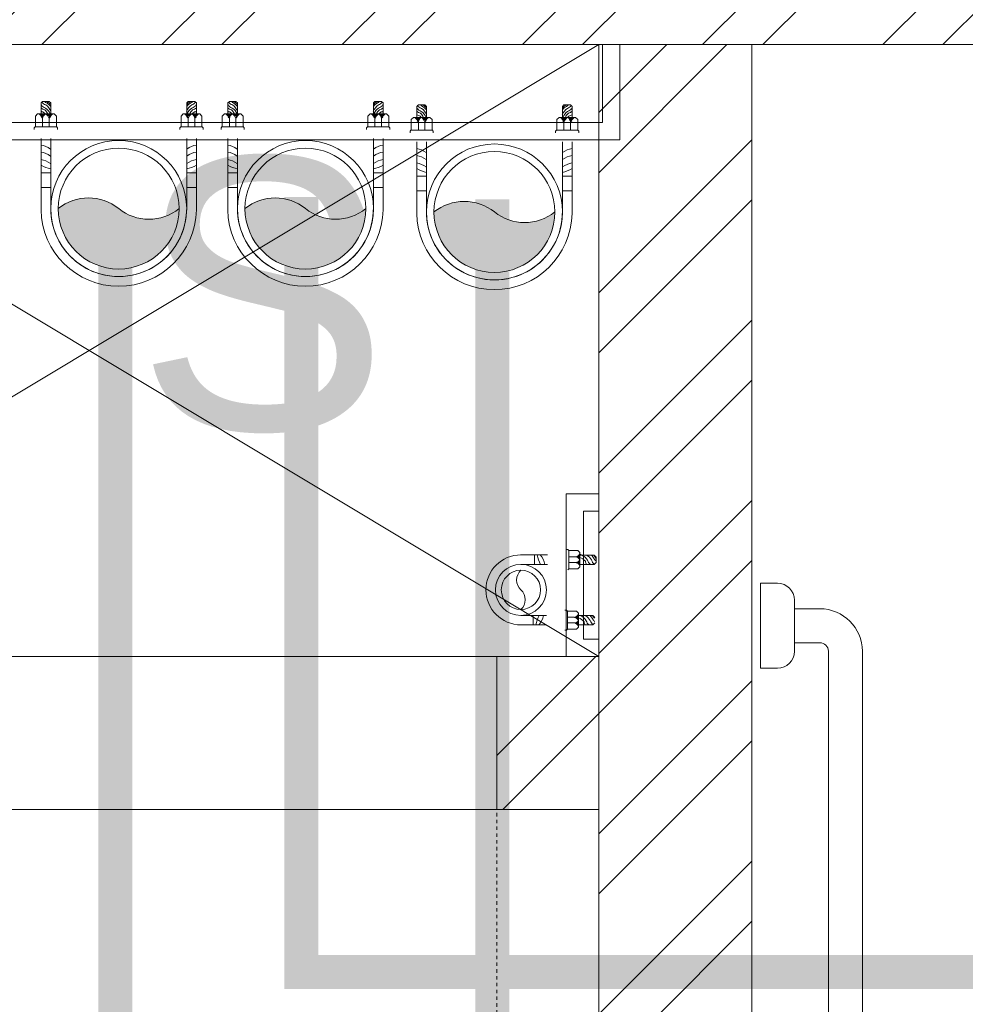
# Model space of a CAD drawing. Header units: inches. Extents: x 105152 to 158499, y 12149 to 30915.
# Tile 60 of 256: x 124176 to 124204, y 21565 to 21594. Entities that reach past the tile are written whole.
import ezdxf

# ---------------------------------------------------------------- set-up
doc = ezdxf.new("R2010")
doc.units = ezdxf.units.IN
doc.header["$MEASUREMENT"] = 0
doc.linetypes.add('HIDDEN', pattern=[0.375, 0.25, -0.125])
for name, color, linetype, lineweight in [('0-PIPE SUPPORT', 7, 'Continuous', 0), ('AR - PLAN', 251, 'Continuous', 5), ('CWS', 5, 'Continuous', 30), ('DRAINAGE ', 7, 'Continuous', 9), ('PD_BRICK WALL_115', 134, 'Continuous', 30), ('PD_ELEVATION_03', 80, 'Continuous', 25), ('PD_FIXTURE', 21, 'Continuous', 25), ('PD_HATCH', 45, 'Continuous', 9), ('PP- 75DIA Soil Waste Sewer pipe', 90, 'Continuous', 9), ('PP-Domestic  Cold Water Supply', 5, 'Continuous', 25), ('PP-Soil Pipe', 1, 'Continuous', 25), ('PP-Waste Pipe', 3, 'Continuous', 25), ('SH - ANGLE SUPPORT', 7, 'Continuous', 30), ('SWP', 1, 'Continuous', 15)]:
    doc.layers.add(name, color=color, linetype=linetype, lineweight=lineweight)
doc.layers.add('PD_025_TEXT', color=61, linetype='Continuous')
doc.layers.add('WWP', color=92, linetype='Continuous')
doc.styles.add('style1', font='arial.ttf', dxfattribs={"height": 500})

# ---------------------------------------------------------------- blocks, each defined once
blk = doc.blocks.new('A$C07EA312C')
at = {"color": 251, "lineweight": 5}
for points in [[(-7.4435665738e-06, 550.0000129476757), (-7.4435665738e-06, 500.0000129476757), (9.999992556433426, 500.0000129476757, 0.4142135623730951), (19.99999255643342, 510.0000129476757), (19.99999255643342, 540.0000129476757, 0.4142135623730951), (9.999992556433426, 550.0000129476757)], [(-7.4435665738e-06, 50.00001294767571), (-7.4435665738e-06, 1.29476757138e-05), (9.999992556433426, 1.29476757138e-05, 0.4142135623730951), (19.99999255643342, 10.00001294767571), (19.99999255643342, 40.00001294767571, 0.4142135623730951), (9.999992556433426, 50.00001294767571)]]:
    blk.add_lwpolyline(points, format="xyb", close=True, dxfattribs=at)
for points in [[(19.99999255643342, 15.00001294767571), (34.99999255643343, 15.00001294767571, 0.4142135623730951), (59.99999255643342, 40.00001294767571), (59.99999255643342, 510.0000129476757, 0.4142135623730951), (34.99999255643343, 535.0000129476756), (19.99999255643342, 535.0000129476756)], [(19.99999255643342, 35.00001294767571), (34.99999255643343, 35.00001294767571, 0.4142135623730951), (39.99999255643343, 40.00001294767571), (39.99999255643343, 510.0000129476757, 0.4142135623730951), (34.99999255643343, 515.0000129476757), (19.99999255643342, 515.0000129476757)]]:
    blk.add_lwpolyline(points, format="xyb", dxfattribs=at)
blk = doc.blocks.new('FIRST FLOOR PLAN 0')
at = {"layer": 'PD_HATCH', "lineweight": 5}
h = blk.add_hatch(dxfattribs=at)
h.set_pattern_fill('ANSI32', color=251, scale=10)
h.set_pattern_definition([(45, (-1110.150169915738, -834.2493176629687), (-2.651650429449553, 2.651650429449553), []), (45, (-1108.382402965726, -834.2493176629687), (-2.651650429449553, 2.651650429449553), [])])
h.paths.add_polyline_path([(-1106.999709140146, -791.4998080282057), (-1115.999709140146, -791.4998080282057), (-1115.999709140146, -872.9998080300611), (-1106.999709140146, -872.9998080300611)])
h.paths.add_polyline_path([(-745.4997091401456, -938.9998080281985), (-914.9997091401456, -938.9998080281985), (-914.9997091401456, -947.9998080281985), (-745.4997091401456, -947.9998080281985)])
h.paths.add_polyline_path([(-560.9997091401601, -938.9998080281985), (-730.4997091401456, -938.9998080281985), (-730.4997091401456, -947.999808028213), (-560.9997091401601, -947.999808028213)])
h.paths.add_polyline_path([(-1106.999709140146, -74.99980802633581), (-1115.999709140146, -74.99980802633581), (-1115.999709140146, -156.4998080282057), (-1106.999709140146, -156.4998080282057)])
h.paths.add_polyline_path([(-1106.999709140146, -171.4998080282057), (-1115.999709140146, -171.4998080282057), (-1115.999709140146, -311.4998080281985), (-1106.999709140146, -311.4998080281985)])
h.paths.add_polyline_path([(-1106.999709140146, -326.4998080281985), (-1115.999709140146, -326.4998080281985), (-1115.999709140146, -466.4998080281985), (-1106.999709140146, -466.4998080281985)])
h.paths.add_polyline_path([(-1106.999709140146, -481.4998080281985), (-1115.999709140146, -481.4998080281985), (-1115.999709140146, -621.4998080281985), (-1106.999709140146, -621.4998080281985)])
h.paths.add_polyline_path([(-1106.999709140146, -636.4998080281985), (-1115.999709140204, -636.4998080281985), (-1115.999709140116, -776.4998080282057), (-1106.999709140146, -776.4998080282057)])
h.paths.add_polyline_path([(-14.99970914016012, 0.0001919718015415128), (-181.4997091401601, 0.0001919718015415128), (-181.4997091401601, -8.99980802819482), (-14.99970914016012, -8.999808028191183)])
h.paths.add_polyline_path([(-196.4997091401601, 0.0001919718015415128), (-361.4997091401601, 0.0001919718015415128), (-361.4997091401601, -8.999808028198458), (-196.4997091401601, -8.99980802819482)])
h.paths.add_polyline_path([(-376.4997091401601, 0.0001919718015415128), (-545.9997091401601, 0.0001919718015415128), (-545.9997091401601, -8.999808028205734), (-376.4997091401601, -8.999808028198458)])
h.paths.add_polyline_path([(-560.9997091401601, 0.0001919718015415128), (-730.4997091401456, 0.0001919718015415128), (-730.4997091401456, -8.999808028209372), (-560.9997091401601, -8.999808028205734)])
h.paths.add_polyline_path([(-929.9997091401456, 0.0001919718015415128), (-1040.999709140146, 0.0001919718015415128), (-1040.999709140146, -8.999808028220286), (-929.9997091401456, -8.999808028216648)])
h.paths.add_polyline_path([(-1055.999709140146, 0.0001919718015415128), (-1115.999709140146, 0.0001919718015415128), (-1115.999709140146, -59.99980802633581), (-1106.999709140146, -59.99980802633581), (-1106.999709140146, -8.999808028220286), (-1055.999709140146, -8.999808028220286)])
h.paths.add_polyline_path([(-1106.999709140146, -887.9998080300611), (-1115.999709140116, -887.9998080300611), (-1115.999709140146, -947.9998080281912), (-1055.999709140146, -947.9998080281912), (-1055.999709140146, -938.9998080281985), (-1106.999709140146, -938.9998080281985)])
h.paths.add_polyline_path([(-929.9997091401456, -938.9998080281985), (-1040.999709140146, -938.9998080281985), (-1040.999709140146, -947.9998080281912), (-929.9997091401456, -947.9998080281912)])
h.paths.add_polyline_path([(-521.2497091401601, -938.9998080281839), (-545.9997091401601, -938.9998080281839), (-545.9997091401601, -947.9998080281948), (-521.2497091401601, -947.9998080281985)])
h.paths.add_polyline_path([(-376.4997091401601, -938.9998080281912), (-401.2497091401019, -938.9998080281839), (-401.2497091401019, -947.9998080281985), (-376.4997091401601, -947.9998080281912)])
h.paths.add_polyline_path([(-338.9997091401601, -938.9998080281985), (-361.4997091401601, -938.9998080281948), (-361.4997091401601, -947.9998080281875), (-338.9997091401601, -947.9998080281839)])
h.paths.add_polyline_path([(-196.4997091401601, -938.9998080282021), (-218.9997091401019, -938.9998080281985), (-218.9997091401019, -947.9998080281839), (-196.4997091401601, -947.9998080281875)])
h.paths.add_polyline_path([(-158.9997091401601, -938.9998080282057), (-181.4997091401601, -938.9998080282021), (-181.4997091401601, -947.9998080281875), (-158.9997091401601, -947.9998080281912)])
h.paths.add_polyline_path([(-14.99970914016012, -938.9998080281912), (-38.99970914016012, -938.9998080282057), (-38.99970914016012, -947.9998080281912), (-14.99970914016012, -947.9998080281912)])
h.paths.add_polyline_path([(0.0002908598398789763, -929.9998080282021), (-8.999709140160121, -929.9998080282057)])
h.paths.add_polyline_path([(0.0002908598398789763, -791.4998080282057), (-8.999709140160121, -791.4998080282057), (-8.999709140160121, -929.9998080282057), (0.0002908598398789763, -929.9998080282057)])
h.paths.add_polyline_path([(0.0002908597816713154, -636.4998080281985), (-8.999709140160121, -636.4998080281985), (-8.999709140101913, -776.4998080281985), (0.0002908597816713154, -776.499808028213)])
h.paths.add_polyline_path([(0.0002908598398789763, -326.4998080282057), (-8.999709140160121, -326.4998080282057), (-8.999709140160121, -621.4998080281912), (0.0002908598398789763, -621.4998080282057)])
h.paths.add_polyline_path([(0.0002908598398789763, -17.99980802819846), (-8.999709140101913, -17.99980802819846), (-8.999709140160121, -156.4998080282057), (0.0002908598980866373, -156.4998080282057)])
h.paths.add_polyline_path([(-17.99970914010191, -159.4998080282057), (-122.9997091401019, -159.4998080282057), (-122.9997091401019, -168.4998080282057), (-17.99970914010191, -168.4998080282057)])
h.paths.add_polyline_path([(-122.9997091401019, -171.4998080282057), (-131.9997091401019, -171.4998080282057), (-131.9997091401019, -249.4998080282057), (-122.9997091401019, -249.4998080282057)])
h.paths.add_polyline_path([(-131.9997091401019, -159.4998080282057), (-203.9997091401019, -159.4998080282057), (-203.9997091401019, -168.4998080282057), (-131.9997091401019, -168.4998080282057)])
h.paths.add_polyline_path([(-203.9997091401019, -171.4998080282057), (-212.9997091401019, -171.4998080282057), (-212.9997091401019, -249.4998080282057), (-203.9997091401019, -249.4998080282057)])
h.paths.add_polyline_path([(-212.9997091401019, -159.4998080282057), (-293.9997091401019, -159.4998080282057), (-293.9997091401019, -261.4998080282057), (-266.9997091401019, -261.4998080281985), (-266.9997091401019, -252.4998080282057), (-284.9997091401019, -252.4998080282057), (-284.9997091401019, -168.4998080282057), (-212.9997091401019, -168.4998080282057)])
h.paths.add_polyline_path([(-212.9997091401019, -252.4998080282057), (-230.9997091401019, -252.4998080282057), (-230.9997091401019, -261.4998080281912), (-212.9997091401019, -261.4998080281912)], flags=17)
h.paths.add_polyline_path([(-185.9997091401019, -252.4998080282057), (-203.9997091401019, -252.4998080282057), (-203.9997091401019, -261.4998080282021), (-185.9997091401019, -261.4998080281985)])
h.paths.add_polyline_path([(-131.9997091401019, -252.4998080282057), (-149.9997091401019, -252.4998080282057), (-149.9997091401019, -261.4998080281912), (-131.9997091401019, -261.4998080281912)])
h.paths.add_polyline_path([(-122.9997091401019, -261.4998080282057), (-131.9997091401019, -261.4998080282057), (-131.9997091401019, -324.4998080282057), (-122.9997091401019, -324.4998080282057)])
h.paths.add_polyline_path([(0.0002908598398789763, -310.4998080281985), (-8.999709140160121, -310.4998080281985), (-8.999709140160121, -311.4998080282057), (0.0002908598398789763, -311.4998080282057)])
h.paths.add_polyline_path([(0.0002908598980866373, -171.4998080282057), (-8.999709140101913, -171.4998080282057), (-8.999709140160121, -190.4998080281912), (0.0002908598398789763, -190.4998080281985)])
h.paths.add_polyline_path([(-878.2497091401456, -8.999808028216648), (-878.2497091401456, 0.0001919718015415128), (-914.9997091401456, 0.0001919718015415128), (-914.9997091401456, -8.999808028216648)])
h.paths.add_polyline_path([(-782.2497091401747, 0.0001919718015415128), (-782.2497091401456, -8.99980802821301), (-745.4997091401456, -8.999808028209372), (-745.4997091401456, 0.0001919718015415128)])
h = blk.add_hatch(dxfattribs=at)
h.set_pattern_fill('ANSI32', color=251, scale=10)
h.set_pattern_definition([(45, (26013.46920260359, 17879.3870099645), (-2.651650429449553, 2.651650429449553), []), (45, (26015.2369695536, 17879.3870099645), (-2.651650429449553, 2.651650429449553), [])])
h.paths.add_polyline_path([(-524.9997091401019, -8.999808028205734), (-530.9997091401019, -8.999808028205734), (-530.9997091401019, -44.99980802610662), (-524.9997091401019, -44.99980802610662)])
h.paths.add_polyline_path([(-524.9997091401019, -44.99980802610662), (-530.9997091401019, -44.99980802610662), (-530.9997091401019, -80.99980802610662), (-524.9997091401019, -80.99980802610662)])
h.paths.add_polyline_path([(-530.9997091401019, -80.99980802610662), (-530.9997091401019, -116.9998080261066), (-524.9997091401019, -116.9998080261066), (-524.9997091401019, -80.99980802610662)])
h.paths.add_polyline_path([(-524.9997091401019, -116.9998080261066), (-530.9997091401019, -116.9998080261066), (-530.9997091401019, -152.9998080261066), (-524.9997091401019, -152.9998080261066)])
h.paths.add_polyline_path([(-524.9997091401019, -152.9998080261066), (-530.9997091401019, -152.9998080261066), (-530.9997091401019, -188.9998080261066), (-524.9997091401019, -188.9998080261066)])
h.paths.add_polyline_path([(-524.9997091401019, -188.9998080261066), (-530.9997091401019, -188.9998080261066), (-530.9997091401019, -224.9998080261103), (-524.9997091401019, -224.9998080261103)])
h.paths.add_polyline_path([(-245.9997091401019, -8.99980802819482), (-254.9997091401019, -8.99980802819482), (-254.9997091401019, -98.49980802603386), (-259.4997091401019, -98.49980802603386), (-259.4997091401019, -102.9998080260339), (-254.9997091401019, -102.9998080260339), (-254.9997091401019, -112.9998080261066), (-245.9997091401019, -112.999808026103)])
h.paths.add_polyline_path([(-326.9997091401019, -8.999808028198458), (-331.4997091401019, -8.999808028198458), (-331.4997091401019, -98.49980802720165), (-335.9997091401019, -98.49980802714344), (-335.9997091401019, -102.9998080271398), (-301.4997091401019, -102.9998080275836), (-301.4997091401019, -98.49980802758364), (-326.9997091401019, -98.49980802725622)])
h.paths.add_polyline_path([(-331.4997091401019, -26.99980802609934), (-334.4997091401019, -26.99980802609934), (-334.4997091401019, -31.49980802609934), (-331.4997091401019, -31.49980802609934)], flags=17)
h.paths.add_polyline_path([(-358.4997091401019, -26.99980802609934), (-361.4997091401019, -26.99980802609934), (-361.4997091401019, -17.99980802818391), (-365.9997091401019, -17.99980802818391), (-365.9997091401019, -26.99980802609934), (-376.4997091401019, -26.99980802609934), (-376.4997091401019, -31.49980802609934), (-358.4997091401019, -31.49980802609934)])
h.paths.add_polyline_path([(-412.4997091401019, -8.999808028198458), (-416.9997091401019, -8.999808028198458), (-416.9997091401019, -24.99980802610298), (-416.9997091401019, -31.49980802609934), (-412.4997091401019, -31.49980802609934), (-412.4997091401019, -26.99980802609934)])
h.paths.add_polyline_path([(-121.4997091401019, -8.99980802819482), (-125.9997091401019, -8.99980802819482), (-125.9997091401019, -26.99980802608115), (-121.4997091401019, -26.99980802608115)])
at = {"layer": 'PD_BRICK WALL_115', "color": 251, "lineweight": 5}
for p, q in [((-196.4997091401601, -8.99980802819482), (-361.4997091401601, -8.999808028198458)), ((-326.9997091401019, -98.49980802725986), (-326.9997091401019, -8.999808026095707)), ((-334.4997091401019, -26.99980802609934), (-331.4997091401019, -26.99980802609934)), ((-334.4997091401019, -26.99980802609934), (-334.4997091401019, -31.49980802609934)), ((-334.4997091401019, -31.49980802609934), (-331.4997091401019, -31.49980802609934))]:
    blk.add_line(p, q, dxfattribs=at)
blk.add_lwpolyline([(-335.9997091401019, -98.49980802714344), (-331.4997091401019, -98.49980802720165), (-331.4997091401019, -8.999808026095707)], dxfattribs=at)
at = {"layer": 'PD_ELEVATION_03', "color": 251, "lineweight": 5, "ltscale": 12}
for p, q in [((-334.4997091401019, -26.99980802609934), (-358.4997091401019, -26.99980802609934)), ((-358.4997091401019, -31.49980802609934), (-334.4997091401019, -31.49980802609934))]:
    blk.add_line(p, q, dxfattribs=at)
at = {"layer": 'PD_FIXTURE', "color": 251, "lineweight": 5, "ltscale": 12}
for p, q in [((-361.4997091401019, -26.99980802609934), (-331.4997091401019, -8.999808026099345)), ((-331.4997091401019, -26.99980802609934), (-361.4997091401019, -8.999808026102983))]:
    blk.add_line(p, q, dxfattribs=at)
at = {"layer": 'PD_FIXTURE', "color": 251, "linetype": 'HIDDEN', "lineweight": 5, "ltscale": 0.2}
blk.add_line((-334.4997091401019, -26.99980802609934), (-334.4997091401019, -50.99980802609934), dxfattribs=at)
blk.add_arc((-334.4997091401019, -26.99980802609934), 24, 180, 270, dxfattribs=at)
at = {"layer": 'PD_FIXTURE', "color": 251, "ltscale": 12, "xscale": 0.05, "yscale": 0.05, "zscale": 0.05}
blk.add_blockref('A$C07EA312C', (-326.74949527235, -52.34380223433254), dxfattribs=at)
at = {"layer": 'PD_025_TEXT', "color": 251, "insert": (-405.6473184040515, -12.32131034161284), "char_height": 8, "width": 128.4952190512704, "attachment_point": 1, "style": 'style1'}
blk.add_mtext('\\pxqc;S', dxfattribs=at)
blk = doc.blocks.new('*X420')
at = {"color": 251, "lineweight": 5}
for p, q in [((113.6040440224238, 341.4692042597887), (113.7240518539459, 341.5892120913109)), ((113.7279130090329, 341.4162965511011), (114.3176786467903, 342.0060621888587)), ((113.8423566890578, 341.3539635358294), (114.318169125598, 341.8297759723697)), ((113.9481308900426, 341.2829610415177), (114.3186596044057, 341.6534897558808)), ((114.0456951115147, 341.2037485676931), (114.3191500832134, 341.4772035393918)), ((114.1352787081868, 341.1165554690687), (114.3196405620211, 341.3009173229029)), ((114.2169109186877, 341.0214109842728), (114.3201310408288, 341.1246311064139)), ((114.2904245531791, 340.9181479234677), (114.3206215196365, 340.948344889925))]:
    blk.add_line(p, q, dxfattribs=at)
blk = doc.blocks.new('WWP P-PP')
at = {"layer": 'PP-Waste Pipe', "lineweight": 5}
h = blk.add_hatch(color=256, dxfattribs=at)
edge = h.paths.add_edge_path()
edge.add_ellipse((24.44457964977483, 30.55372590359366), major_axis=(27.6684042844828, 27.6681594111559), ratio=1, start_angle=186.3386170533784, end_angle=263.6613829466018)
edge.add_ellipse((-1.382432e-10, 8.73115e-11), major_axis=(-34.56951188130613, 34.5698178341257), ratio=0.9999999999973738, start_angle=225.0000000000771, end_angle=405.0000000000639)
edge.add_ellipse((-24.44457965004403, -30.55372590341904), major_axis=(-27.6681594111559, 27.6684042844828), ratio=1, start_angle=276.33861705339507, end_angle=353.66138294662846, ccw=False)
for radius in [55.00000000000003, 48.8888888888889]:
    blk.add_circle((-1.382432e-10, 8.73115e-11), radius, dxfattribs=at)
for centre, start, end in [((-24.44457965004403, -30.55372590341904), 51.33836351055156, 128.661129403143), ((24.44457964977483, 30.55372590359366), 231.3383635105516, 308.661129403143)]:
    blk.add_arc(centre, 39.12885943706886, start, end, dxfattribs=at)
at = {"layer": 'SH - ANGLE SUPPORT', "lineweight": 5}
for p, q in [((-62.82349895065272, 1.126112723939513), (-62.82349894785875, -56.72934432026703)), ((62.82349895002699, 1.126112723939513), (62.82349894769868, -56.72934432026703)), ((-54.9999999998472, -0.7266118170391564), (-54.9999999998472, -56.72934432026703)), ((55.0000000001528, -0.7266118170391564), (55.0000000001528, -56.72934432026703)), ((-62.82349894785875, -17.17702063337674), (-54.9999999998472, -17.17702063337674)), ((-62.82349895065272, -17.17702063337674), (-54.9999999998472, -17.17702063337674)), ((62.82349895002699, -17.17702063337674), (55.0000000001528, -17.17702063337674)), ((-54.76484902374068, -28.93988663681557), (-62.58834797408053, -28.93988663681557)), ((-54.76484902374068, -28.93988663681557), (-62.58834797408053, -28.93988663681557)), ((54.76484902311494, -28.93988663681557), (62.5883479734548, -28.93988663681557)), ((-68.29174915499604, -63.94016889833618), (-68.29174915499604, -65.4178509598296)), ((-68.29174915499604, -65.4178509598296), (-67.49261406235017, -66.21698605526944)), ((-50.33088488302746, -66.21698605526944), (-67.49261406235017, -66.21698605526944)), ((-67.38102229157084, -66.33635588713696), (-67.38102229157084, -74.71031463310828)), ((-61.54691922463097, -66.21698605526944), (-61.54691922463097, -72.82271916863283)), ((-56.28437099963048, -72.83689395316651), (-56.28437099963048, -66.21698605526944)), ((-49.5317497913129, -65.41785096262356), (-50.45025471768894, -66.33635588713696)), ((-50.45025471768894, -66.33635588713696), (-50.45025471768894, -74.71031463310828)), ((-49.5317497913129, -63.94016889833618), (-49.5317497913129, -65.41785096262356)), ((49.53736882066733, -63.94016889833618), (49.53736882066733, -65.41785096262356)), ((49.53736882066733, -65.41785096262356), (50.45587374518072, -66.33635588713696)), ((50.33650391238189, -66.21698605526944), (67.49823308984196, -66.21698605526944)), ((50.45587374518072, -66.33635588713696), (50.45587374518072, -74.71031463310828)), ((56.28999002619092, -72.83689395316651), (56.28999002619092, -66.21698605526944)), ((61.55253825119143, -66.21698605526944), (61.55253825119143, -72.82271916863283)), ((67.38664132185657, -66.33635588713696), (67.38664132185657, -74.71031463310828)), ((68.29736818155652, -65.4178509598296), (67.49823308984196, -66.21698605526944)), ((68.29736818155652, -63.94016889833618), (68.29736818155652, -65.4178509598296)), ((-67.38102229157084, -74.71031463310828), (-65.55956856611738, -76.53176835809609)), ((-52.27170844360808, -76.53176835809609), (-65.55956856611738, -76.53176835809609)), ((-62.82738797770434, -85.42267031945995), (-62.82738797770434, -76.53176835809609)), ((-55.00388902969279, -85.421795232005), (-55.00388902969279, -76.53176835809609)), ((-50.45025471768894, -74.71031463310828), (-52.27170844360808, -76.53176835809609)), ((50.45587374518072, -74.71031463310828), (52.27732747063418, -76.53176835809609)), ((52.27732747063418, -76.53176835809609), (65.5651875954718, -76.53176835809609)), ((55.00950805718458, -85.421795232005), (55.00950805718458, -76.53176835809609)), ((62.83300700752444, -85.42267031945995), (62.83300700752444, -76.53176835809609)), ((67.38664132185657, -74.71031463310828), (65.5651875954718, -76.53176835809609)), ((-62.82826306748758, -85.421795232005), (-61.54171782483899, -86.70834047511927)), ((-56.29043427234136, -86.70834047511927), (-61.54171782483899, -86.70834047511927)), ((-55.00388902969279, -85.421795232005), (-56.29043427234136, -86.70834047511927)), ((55.00950805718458, -85.421795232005), (56.29605330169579, -86.70834047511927)), ((56.29605330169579, -86.70834047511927), (61.54733685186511, -86.70834047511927)), ((62.83388209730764, -85.421795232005), (61.54733685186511, -86.70834047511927))]:
    blk.add_line(p, q, dxfattribs=at)
at = {"layer": 'SH - ANGLE SUPPORT', "lineweight": 5, "ltscale": 30}
for centre, radius, start, end in [((2.0154403e-09, -0.0102770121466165), 62.83377596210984, 1.036287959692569, 178.9637120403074), ((1.527951e-10, -0.0089770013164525), 55.00897699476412, 359.1086964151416, 181.0351236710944)]:
    blk.add_arc(centre, radius, start, end, dxfattribs=at)
at = {"layer": 'SH - ANGLE SUPPORT', "lineweight": 5, "extrusion": (0, 0, -1)}
for centre, major_axis, ratio, start_param, end_param in [((-66.27110666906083, -20.96321232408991), (13.44648858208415, -13.44648858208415), 0.9999999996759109, 0.1632660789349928, 0.6092701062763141), ((-66.27110666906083, -20.96321232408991), (13.44648858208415, -13.44648858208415), 0.9999999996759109, 0.1632660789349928, 0.6092701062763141), ((-49.62623077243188, -57.39544101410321), (18.29485241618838, -18.29485241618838), 0.999999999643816, 3.391710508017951, 3.722963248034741), ((-49.62623077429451, -57.39544101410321), (18.29485241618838, -18.29485241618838), 0.999999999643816, 3.391710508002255, 3.722963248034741), ((-41.6008046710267, -55.36452128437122), (16.48738713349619, -16.48738713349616), 0.9999995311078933, 3.304858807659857, 3.314800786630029), ((-41.60080467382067, -55.36452128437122), (16.48738713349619, -16.48738713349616), 0.9999995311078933, 3.304858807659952, 3.314800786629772), ((-66.27110666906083, -27.0298034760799), (13.44648858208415, -13.44648858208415), 0.9999999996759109, 0.1632660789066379, 0.6092701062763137), ((-66.27110666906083, -27.0298034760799), (13.44648858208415, -13.44648858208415), 0.9999999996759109, 0.1632660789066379, 0.6092701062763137), ((-41.6008046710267, -61.43111243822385), (16.48739554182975, 16.48739554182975), 0.9999995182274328, 4.875654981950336, 4.88559695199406), ((-41.60080467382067, -61.43111243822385), (16.48739554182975, 16.48739554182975), 0.9999995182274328, 4.875654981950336, 4.88559695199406), ((-66.27110666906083, -32.69194758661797), (13.44648858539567, 13.44648858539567), 0.9999999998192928, 1.734062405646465, 2.180066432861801), ((-66.27110666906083, -32.69194758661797), (13.44648858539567, 13.44648858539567), 0.9999999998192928, 1.734062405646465, 2.180066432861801), ((-41.6008046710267, -67.09325654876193), (16.48739554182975, 16.48739554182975), 0.9999995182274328, 4.875654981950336, 4.88559695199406), ((-41.60080467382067, -67.09325654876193), (16.48739554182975, 16.48739554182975), 0.9999995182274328, 4.875654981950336, 4.88559695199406), ((50.19459069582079, -71.05860478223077), (4.489777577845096, 4.489777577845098), 0.9999999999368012, 1.061026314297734, 1.819612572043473), ((65.28731765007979, -74.67835721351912), (7.828391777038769, 7.828391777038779), 0.9999999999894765, 2.954778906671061, 3.562597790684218), ((65.45304327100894, -72.30245588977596), (7.760183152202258, 7.760183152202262), 0.9999999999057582, 2.957247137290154, 3.531377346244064), ((62.41426812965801, -71.05860478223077), (4.489777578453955, -4.489777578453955), 0.9999999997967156, 1.317026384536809, 2.080566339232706), ((65.49816396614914, -73.40432924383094), (6.108349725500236, 6.108349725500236), 0.999999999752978, 3.071035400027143, 3.556541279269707), ((67.72348824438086, -67.44613965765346), (8.824913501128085, -8.824913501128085), 0.9999999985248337, 1.329768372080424, 1.540798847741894), ((56.14374132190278, -72.09577075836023), (3.848429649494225, -3.848429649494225), 0.9999999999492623, 5.625068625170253, 6.450630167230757), ((60.14050950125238, -83.91347408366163), (4.170697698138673, 4.170697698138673), 0.9999999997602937, 5.688778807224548, 5.971833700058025), ((67.65205510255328, -71.05860478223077), (4.489777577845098, -4.489777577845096), 0.9999999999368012, 1.321980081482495, 2.080566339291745), ((64.73362311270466, -74.76374448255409), (8.824913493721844, -8.824913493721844), 0.9999999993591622, 1.329768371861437, 1.678717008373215), ((64.16380567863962, -75.71408731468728), (8.82491349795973, -8.82491349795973), 0.9999999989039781, 1.329768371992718, 1.608853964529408), ((56.58082693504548, -92.18142174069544), (4.170697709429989, -4.170697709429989), 0.9999999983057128, 4.117982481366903, 4.309006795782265), ((57.44083734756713, -87.73211299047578), (1.72358632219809, 1.72358632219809), 0.9999999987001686, 5.845023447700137, 6.635131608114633), ((57.98632212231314, -88.36281824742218), (3.295890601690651, -3.295890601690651), 0.9999999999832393, 4.157022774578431, 5.034816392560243), ((58.184603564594, -85.87803551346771), (3.286230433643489, 3.286230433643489), 0.9999999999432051, 5.728383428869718, 6.607487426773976), ((58.71596185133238, -85.71911756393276), (4.170697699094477, 4.170697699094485), 0.9999999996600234, 5.688778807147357, 6.270402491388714)]:
    blk.add_ellipse(centre, major_axis=major_axis, ratio=ratio, start_param=start_param, end_param=end_param, dxfattribs=at)
at = {"layer": 'SH - ANGLE SUPPORT', "lineweight": 5}
for centre, major_axis, ratio, start_param, end_param in [((49.62623077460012, -57.39544101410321), (-18.29485241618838, -18.29485241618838), 0.999999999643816, 3.391710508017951, 3.722963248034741), ((41.60080467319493, -55.36452128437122), (-16.48738713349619, -16.48738713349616), 0.9999995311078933, 3.304858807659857, 3.314800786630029), ((66.27110666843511, -20.96321232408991), (-13.44648858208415, -13.44648858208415), 0.9999999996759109, 0.163266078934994, 0.6092701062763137), ((41.60080467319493, -61.43111243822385), (-16.48739554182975, 16.48739554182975), 0.9999995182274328, 4.875654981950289, 4.885596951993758), ((66.27110666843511, -27.0298034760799), (-13.44648858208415, -13.44648858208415), 0.9999999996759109, 0.1632660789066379, 0.6092701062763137), ((41.60080467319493, -67.09325654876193), (-16.48739554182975, 16.48739554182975), 0.9999995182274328, 4.875654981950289, 4.885596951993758), ((66.27110666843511, -32.69194758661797), (-13.44648858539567, 13.44648858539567), 0.9999999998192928, 1.734062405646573, 2.180066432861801), ((-67.64643607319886, -71.05860478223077), (-4.489777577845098, -4.489777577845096), 0.9999999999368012, 1.321980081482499, 2.080566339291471), ((-60.13489047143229, -83.91347408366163), (-4.170697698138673, 4.170697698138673), 0.9999999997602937, 5.688778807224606, 5.971833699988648), ((-56.13812229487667, -72.09577075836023), (-3.848429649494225, -3.848429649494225), 0.9999999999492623, 5.625068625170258, 6.450630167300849), ((-67.71786921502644, -67.44613965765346), (-8.824913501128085, -8.824913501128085), 0.9999999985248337, 1.329768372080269, 1.540798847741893), ((-65.49254493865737, -73.40432924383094), (-6.108349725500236, 6.108349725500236), 0.999999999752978, 3.071035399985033, 3.556541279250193), ((-65.44742424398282, -72.30245588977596), (-7.760183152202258, 7.760183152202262), 0.9999999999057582, 2.957247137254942, 3.531377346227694), ((-62.40864910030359, -71.05860478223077), (-4.489777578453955, -4.489777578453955), 0.9999999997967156, 1.317026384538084, 2.080566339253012), ((-65.28169862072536, -74.67835721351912), (-7.828391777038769, 7.828391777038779), 0.9999999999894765, 2.954778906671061, 3.562597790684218), ((-50.18897166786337, -71.05860478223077), (-4.489777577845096, 4.489777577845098), 0.9999999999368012, 1.061026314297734, 1.819612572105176), ((-58.71034282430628, -85.71911756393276), (-4.170697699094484, 4.170697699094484), 0.9999999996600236, 5.688778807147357, 6.27040249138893), ((-58.17898453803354, -85.87803551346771), (-3.286230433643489, 3.286230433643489), 0.9999999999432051, 5.728383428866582, 6.607487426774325), ((-57.98070309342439, -88.36281824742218), (-3.295890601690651, -3.295890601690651), 0.9999999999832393, 4.157022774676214, 5.034816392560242), ((-57.43521831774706, -87.73211299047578), (-1.72358632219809, 1.72358632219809), 0.9999999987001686, 5.845023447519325, 6.635131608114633), ((-56.57520790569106, -92.18142174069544), (-4.170697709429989, -4.170697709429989), 0.9999999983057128, 4.117982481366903, 4.309006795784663), ((-64.72800408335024, -74.76374448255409), (-8.824913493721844, -8.824913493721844), 0.9999999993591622, 1.329768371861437, 1.678717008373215), ((-64.15818665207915, -75.71408731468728), (-8.82491349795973, -8.82491349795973), 0.9999999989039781, 1.329768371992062, 1.6088539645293)]:
    blk.add_ellipse(centre, major_axis=major_axis, ratio=ratio, start_param=start_param, end_param=end_param, dxfattribs=at)
at = {"layer": 'SH - ANGLE SUPPORT', "lineweight": 5, "extrusion": (0, 0, -1)}
for p, xscale, yscale, zscale, rotation in [((-1492.900540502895, 444.0435444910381), 4.553634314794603, 4.553634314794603, -4.553634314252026, 270), ((-1499.446858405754, 444.0293697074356), 4.553634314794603, 4.553634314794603, -4.553634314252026, 270), ((1499.441239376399, 444.0293697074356), -4.553634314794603, 4.553634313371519, -4.553634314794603, 89.99999999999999), ((1492.89492147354, 444.0435444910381), -4.553634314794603, 4.553634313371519, -4.553634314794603, 89.99999999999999)]:
    blk.add_blockref('*X420', p, dxfattribs=dict(at, xscale=xscale, yscale=yscale, zscale=zscale, rotation=rotation))
blk = doc.blocks.new('SWP P-PP')
at = {"layer": 'PP-Soil Pipe', "lineweight": 5}
h = blk.add_hatch(color=256, dxfattribs=at)
edge = h.paths.add_edge_path()
edge.add_ellipse((-22.87960062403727, 31.74258206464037), major_axis=(-27.66840433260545, 27.66815936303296), ratio=1, start_angle=96.33861705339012, end_angle=173.6613829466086, ccw=False)
edge.add_ellipse((1.564979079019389, 1.188856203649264), major_axis=(34.56951182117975, 34.56981789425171), ratio=0.9999999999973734, start_angle=-45.000000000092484, end_angle=134.9999999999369, ccw=False)
edge.add_ellipse((26.00955878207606, -29.36486965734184), major_axis=(27.66815936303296, 27.66840433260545), ratio=1, start_angle=6.338617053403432, end_angle=83.6613829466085)
for radius in [55.00000000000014, 48.88888888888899]:
    blk.add_circle((1.564979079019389, 1.188856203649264), radius, dxfattribs=at)
for centre, start, end in [((26.00955878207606, -29.36486965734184), 51.33887069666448, 128.6616365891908), ((-22.87960062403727, 31.74258206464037), 231.3388706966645, 308.6616365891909)]:
    blk.add_arc(centre, 39.12885943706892, start, end, dxfattribs=at)
at = {"layer": 'SH - ANGLE SUPPORT', "lineweight": 5}
for p, q in [((-61.25851987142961, 2.314968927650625), (-61.25851986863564, -55.54048811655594)), ((-53.43502092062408, 0.462244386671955), (-53.43502092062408, -55.54048811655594)), ((56.56497907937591, 0.462244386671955), (56.56497907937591, -55.54048811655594)), ((64.3884780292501, 2.314968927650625), (64.3884780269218, -55.54048811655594)), ((-61.25851986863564, -15.98816442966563), (-53.43502092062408, -15.98816442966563)), ((-61.25851987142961, -15.98816442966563), (-53.43502092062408, -15.98816442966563)), ((64.3884780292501, -15.98816442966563), (56.56497907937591, -15.98816442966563)), ((-53.19986994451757, -27.75103043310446), (-61.02336889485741, -27.75103043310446)), ((-53.19986994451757, -27.75103043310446), (-61.02336889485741, -27.75103043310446)), ((56.32982810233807, -27.75103043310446), (64.15332705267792, -27.75103043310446)), ((-66.72677007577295, -62.75131269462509), (-66.72677007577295, -64.22899475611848)), ((-47.96677071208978, -62.75131269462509), (-47.96677071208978, -64.22899475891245)), ((51.10234789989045, -62.75131269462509), (51.10234789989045, -64.22899475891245)), ((69.86234726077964, -62.75131269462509), (69.86234726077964, -64.22899475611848)), ((-66.72677007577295, -64.22899475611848), (-65.92763498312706, -65.02812985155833)), ((-48.76590580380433, -65.02812985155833), (-65.92763498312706, -65.02812985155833)), ((-65.81604321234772, -65.14749968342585), (-65.81604321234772, -73.52145842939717)), ((-59.98194014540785, -65.02812985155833), (-59.98194014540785, -71.63386296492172)), ((-54.71939192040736, -71.6480377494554), (-54.71939192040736, -65.02812985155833)), ((-47.96677071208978, -64.22899475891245), (-48.88527563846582, -65.14749968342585)), ((-48.88527563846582, -65.14749968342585), (-48.88527563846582, -73.52145842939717)), ((51.10234789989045, -64.22899475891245), (52.02085282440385, -65.14749968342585)), ((51.90148299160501, -65.02812985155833), (69.06321216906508, -65.02812985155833)), ((52.02085282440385, -65.14749968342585), (52.02085282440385, -73.52145842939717)), ((57.85496910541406, -71.6480377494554), (57.85496910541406, -65.02812985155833)), ((63.11751733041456, -65.02812985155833), (63.11751733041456, -71.63386296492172)), ((68.95162040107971, -65.14749968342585), (68.95162040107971, -73.52145842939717)), ((69.86234726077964, -64.22899475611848), (69.06321216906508, -65.02812985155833)), ((-65.81604321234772, -73.52145842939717), (-63.99458948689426, -75.34291215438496)), ((-50.70672936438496, -75.34291215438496), (-63.99458948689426, -75.34291215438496)), ((-61.26240889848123, -84.23381411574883), (-61.26240889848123, -75.34291215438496)), ((-53.43890995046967, -84.2329390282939), (-53.43890995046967, -75.34291215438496)), ((-48.88527563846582, -73.52145842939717), (-50.70672936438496, -75.34291215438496)), ((52.02085282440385, -73.52145842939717), (53.84230654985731, -75.34291215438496)), ((53.84230654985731, -75.34291215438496), (67.13016667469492, -75.34291215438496)), ((56.5744871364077, -84.2329390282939), (56.5744871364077, -75.34291215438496)), ((64.39798608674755, -84.23381411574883), (64.39798608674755, -75.34291215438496)), ((68.95162040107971, -73.52145842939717), (67.13016667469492, -75.34291215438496)), ((-61.26328398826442, -84.2329390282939), (-59.97673874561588, -85.51948427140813)), ((-54.72545519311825, -85.51948427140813), (-59.97673874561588, -85.51948427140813)), ((-53.43890995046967, -84.2329390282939), (-54.72545519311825, -85.51948427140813)), ((56.5744871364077, -84.2329390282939), (57.86103238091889, -85.51948427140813)), ((57.86103238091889, -85.51948427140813), (63.11231593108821, -85.51948427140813)), ((64.39886117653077, -84.2329390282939), (63.11231593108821, -85.51948427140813))]:
    blk.add_line(p, q, dxfattribs=at)
at = {"layer": 'SH - ANGLE SUPPORT', "lineweight": 5, "ltscale": 30}
for centre, radius, start, end in [((1.564979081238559, 1.178579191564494), 62.83377596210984, 1.036287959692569, 178.9637120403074), ((1.564979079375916, 1.179879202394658), 55.00897699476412, 359.1086964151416, 181.0351236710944)]:
    blk.add_arc(centre, radius, start, end, dxfattribs=at)
at = {"layer": 'SH - ANGLE SUPPORT', "lineweight": 5, "extrusion": (0, 0, -1)}
for centre, major_axis, ratio, start_param, end_param in [((-48.06125169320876, -56.20658481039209), (18.29485241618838, -18.29485241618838), 0.999999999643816, 3.391710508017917, 3.722963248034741), ((-48.0612516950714, -56.20658481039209), (18.29485241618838, -18.29485241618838), 0.999999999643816, 3.391710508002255, 3.722963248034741), ((-64.7061275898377, -19.77435612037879), (13.44648858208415, -13.44648858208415), 0.9999999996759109, 0.1632660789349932, 0.6092701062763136), ((-64.7061275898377, -19.77435612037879), (13.44648858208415, -13.44648858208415), 0.9999999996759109, 0.1632660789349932, 0.6092701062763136), ((-40.03582559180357, -54.1756650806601), (16.48738713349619, -16.48738713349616), 0.9999995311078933, 3.304858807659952, 3.314800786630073), ((-40.03582559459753, -54.1756650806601), (16.48738713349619, -16.48738713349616), 0.9999995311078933, 3.304858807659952, 3.314800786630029), ((-64.7061275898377, -25.84094727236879), (13.44648858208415, -13.44648858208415), 0.9999999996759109, 0.1632660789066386, 0.6092701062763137), ((-64.7061275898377, -25.84094727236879), (13.44648858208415, -13.44648858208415), 0.9999999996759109, 0.1632660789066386, 0.6092701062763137), ((-64.7061275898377, -31.50309138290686), (13.44648858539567, 13.44648858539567), 0.9999999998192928, 1.734062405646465, 2.180066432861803), ((-64.7061275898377, -31.50309138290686), (13.44648858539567, 13.44648858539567), 0.9999999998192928, 1.734062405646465, 2.180066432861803), ((-40.03582559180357, -60.24225623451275), (16.48739554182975, 16.48739554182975), 0.9999995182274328, 4.87565498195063, 4.885596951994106), ((-40.03582559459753, -60.24225623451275), (16.48739554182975, 16.48739554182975), 0.9999995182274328, 4.875654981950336, 4.88559695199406), ((-40.03582559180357, -65.90440034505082), (16.48739554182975, 16.48739554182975), 0.9999995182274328, 4.875654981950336, 4.88559695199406), ((-40.03582559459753, -65.90440034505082), (16.48739554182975, 16.48739554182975), 0.9999995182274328, 4.87565498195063, 4.885596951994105), ((51.75956977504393, -69.86974857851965), (4.489777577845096, 4.489777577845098), 0.9999999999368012, 1.061026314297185, 1.819612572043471), ((63.97924720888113, -69.86974857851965), (4.489777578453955, -4.489777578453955), 0.9999999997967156, 1.317026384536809, 2.080566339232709), ((57.7087204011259, -70.90691455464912), (3.848429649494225, -3.848429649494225), 0.9999999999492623, 5.625068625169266, 6.450630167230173), ((69.2170341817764, -69.86974857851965), (4.489777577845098, -4.489777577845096), 0.9999999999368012, 1.321980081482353, 2.080566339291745), ((66.8522967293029, -73.489501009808), (7.828391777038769, 7.828391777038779), 0.9999999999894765, 2.954778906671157, 3.56259779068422), ((67.01802235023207, -71.11359968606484), (7.760183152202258, 7.760183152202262), 0.9999999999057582, 2.957247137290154, 3.531377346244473), ((67.06314304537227, -72.21547304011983), (6.108349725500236, 6.108349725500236), 0.999999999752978, 3.071035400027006, 3.556541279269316), ((69.28846732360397, -66.25728345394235), (8.824913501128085, -8.824913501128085), 0.9999999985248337, 1.329768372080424, 1.540798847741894), ((60.28094093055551, -84.53026136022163), (4.170697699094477, 4.170697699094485), 0.9999999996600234, 5.688778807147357, 6.270402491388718), ((61.7054885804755, -82.72461787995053), (4.170697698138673, 4.170697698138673), 0.9999999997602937, 5.688778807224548, 5.971833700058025), ((66.29860219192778, -73.57488827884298), (8.824913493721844, -8.824913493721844), 0.9999999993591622, 1.329768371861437, 1.678717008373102), ((65.72878475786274, -74.52523111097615), (8.82491349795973, -8.82491349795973), 0.9999999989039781, 1.329768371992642, 1.608853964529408), ((58.1458060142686, -90.99256553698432), (4.170697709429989, -4.170697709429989), 0.9999999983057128, 4.117982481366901, 4.309006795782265), ((59.00581642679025, -86.54325678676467), (1.72358632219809, 1.72358632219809), 0.9999999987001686, 5.845023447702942, 6.635131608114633), ((59.55130120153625, -87.17396204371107), (3.295890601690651, -3.295890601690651), 0.9999999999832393, 4.157022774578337, 5.034816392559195), ((59.74958264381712, -84.68917930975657), (3.286230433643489, 3.286230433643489), 0.9999999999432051, 5.728383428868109, 6.607487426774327)]:
    blk.add_ellipse(centre, major_axis=major_axis, ratio=ratio, start_param=start_param, end_param=end_param, dxfattribs=at)
at = {"layer": 'SH - ANGLE SUPPORT', "lineweight": 5}
for centre, major_axis, ratio, start_param, end_param in [((51.19120985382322, -56.20658481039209), (-18.29485241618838, -18.29485241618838), 0.999999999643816, 3.391710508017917, 3.722963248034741), ((43.16578375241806, -54.1756650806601), (-16.48738713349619, -16.48738713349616), 0.9999995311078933, 3.304858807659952, 3.314800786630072), ((67.83608574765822, -19.77435612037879), (-13.44648858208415, -13.44648858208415), 0.9999999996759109, 0.1632660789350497, 0.6092701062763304), ((43.16578375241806, -60.24225623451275), (-16.48739554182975, 16.48739554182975), 0.9999995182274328, 4.875654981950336, 4.885596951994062), ((43.16578375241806, -65.90440034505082), (-16.48739554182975, 16.48739554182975), 0.9999995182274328, 4.875654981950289, 4.885596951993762), ((67.83608574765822, -25.84094727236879), (-13.44648858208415, -13.44648858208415), 0.9999999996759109, 0.1632660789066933, 0.6092701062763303), ((67.83608574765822, -31.50309138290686), (-13.44648858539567, 13.44648858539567), 0.9999999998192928, 1.734062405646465, 2.180066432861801), ((-66.08145699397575, -69.86974857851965), (-4.489777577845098, -4.489777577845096), 0.9999999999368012, 1.321980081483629, 2.080566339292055), ((-54.57314321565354, -70.90691455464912), (-3.848429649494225, -3.848429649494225), 0.9999999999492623, 5.625068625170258, 6.450630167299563), ((-60.84367002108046, -69.86974857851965), (-4.489777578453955, -4.489777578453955), 0.9999999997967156, 1.317026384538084, 2.08056633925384), ((-48.62399258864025, -69.86974857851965), (-4.489777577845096, 4.489777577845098), 0.9999999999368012, 1.061026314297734, 1.819612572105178), ((-58.56991139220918, -82.72461787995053), (-4.170697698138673, 4.170697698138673), 0.9999999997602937, 5.688778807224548, 5.971833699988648), ((-57.14536374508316, -84.53026136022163), (-4.170697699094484, 4.170697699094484), 0.9999999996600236, 5.688778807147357, 6.27040249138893), ((-66.15289013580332, -66.25728345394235), (-8.824913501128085, -8.824913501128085), 0.9999999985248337, 1.329768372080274, 1.540798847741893), ((-63.92756585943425, -72.21547304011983), (-6.108349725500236, 6.108349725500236), 0.999999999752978, 3.071035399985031, 3.556541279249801), ((-63.8824451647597, -71.11359968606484), (-7.760183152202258, 7.760183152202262), 0.9999999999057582, 2.957247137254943, 3.531377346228), ((-63.71671954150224, -73.489501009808), (-7.828391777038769, 7.828391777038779), 0.9999999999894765, 2.954778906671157, 3.562597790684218), ((-56.61400545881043, -84.68917930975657), (-3.286230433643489, 3.286230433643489), 0.9999999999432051, 5.728383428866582, 6.607487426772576), ((-56.41572401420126, -87.17396204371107), (-3.295890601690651, -3.295890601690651), 0.9999999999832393, 4.157022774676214, 5.034816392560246), ((-55.87023923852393, -86.54325678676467), (-1.72358632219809, 1.72358632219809), 0.9999999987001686, 5.845023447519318, 6.635131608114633), ((-55.01022882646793, -90.99256553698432), (-4.170697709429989, -4.170697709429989), 0.9999999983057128, 4.117982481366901, 4.309006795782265), ((-63.16302500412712, -73.57488827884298), (-8.824913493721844, -8.824913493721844), 0.9999999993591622, 1.329768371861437, 1.6787170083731), ((-62.59320757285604, -74.52523111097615), (-8.82491349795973, -8.82491349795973), 0.9999999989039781, 1.329768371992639, 1.608853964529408)]:
    blk.add_ellipse(centre, major_axis=major_axis, ratio=ratio, start_param=start_param, end_param=end_param, dxfattribs=at)
at = {"layer": 'SH - ANGLE SUPPORT', "lineweight": 5, "extrusion": (0, 0, -1)}
for p, xscale, yscale, zscale, rotation in [((-1494.465519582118, 445.2324006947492), 4.553634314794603, 4.553634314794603, -4.553634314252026, 270), ((-1501.011837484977, 445.2182259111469), 4.553634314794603, 4.553634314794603, -4.553634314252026, 270), ((1497.876260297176, 445.2182259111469), -4.553634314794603, 4.553634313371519, -4.553634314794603, 89.99999999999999), ((1491.329942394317, 445.2324006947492), -4.553634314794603, 4.553634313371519, -4.553634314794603, 89.99999999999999)]:
    blk.add_blockref('*X420', p, dxfattribs=dict(at, xscale=xscale, yscale=yscale, zscale=zscale, rotation=rotation))
blk = doc.blocks.new('*X425')
at = {"color": 0, "lineweight": 5}
for p, q in [((113.6040440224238, 341.4692042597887), (113.7240518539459, 341.5892120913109)), ((113.7279130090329, 341.4162965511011), (114.3176786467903, 342.0060621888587)), ((113.8423566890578, 341.3539635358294), (114.318169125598, 341.8297759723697)), ((113.9481308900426, 341.2829610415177), (114.3186596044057, 341.6534897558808)), ((114.0456951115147, 341.2037485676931), (114.3191500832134, 341.4772035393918)), ((114.1352787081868, 341.1165554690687), (114.3196405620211, 341.3009173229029)), ((114.2169109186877, 341.0214109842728), (114.3201310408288, 341.1246311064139)), ((114.2904245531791, 340.9181479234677), (114.3206215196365, 340.948344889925))]:
    blk.add_line(p, q, dxfattribs=at)
blk = doc.blocks.new('CWP P-PP')
at = {"layer": 'CWS', "color": 7, "lineweight": 5}
for p, q in [((-82.71713716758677, 0.6646382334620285), (-82.71713716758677, -63.19886979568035)), ((-60.32328139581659, 0.0344183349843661), (-60.32328139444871, -63.19886979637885)), ((60.32328138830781, 0.0344183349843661), (60.32328138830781, -60.09665964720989)), ((82.71713716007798, 0.3257447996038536), (82.71713716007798, -60.09665964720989)), ((-82.71772885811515, -32.02496213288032), (-60.3238730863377, -32.02496213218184)), ((82.71713716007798, -28.92275198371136), (60.32328139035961, -28.92275198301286)), ((-95.36961275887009, -107.2521274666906), (-95.36961275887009, -111.0118542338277)), ((-95.36961275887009, -111.0118542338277), (-93.03262320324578, -113.348843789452)), ((-93.33634073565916, -113.0451262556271), (-49.67105297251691, -113.0451262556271)), ((-93.03262320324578, -113.348843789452), (-93.03262320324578, -134.6550486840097)), ((-78.1886431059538, -129.8884280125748), (-78.1886431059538, -113.0451262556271)), ((-64.79892693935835, -113.0451262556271), (-64.79892693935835, -129.8523625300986)), ((-49.95498046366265, -113.348843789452), (-49.95498046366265, -134.6550486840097)), ((-47.63778094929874, -111.011854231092), (-49.67105297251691, -113.0451262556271)), ((47.67080579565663, -104.1499173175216), (47.67080579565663, -107.9096440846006)), ((47.67080579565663, -107.9096440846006), (50.00779535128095, -110.2466336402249)), ((49.70407781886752, -109.942916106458), (93.36936558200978, -109.942916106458)), ((50.00779535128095, -110.2466336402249), (50.00779535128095, -131.5528385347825)), ((64.85177544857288, -126.7862178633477), (64.85177544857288, -109.942916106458)), ((78.24149161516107, -109.942916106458), (78.24149161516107, -126.7501523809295)), ((95.40263760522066, -107.9096440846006), (93.06564804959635, -110.2466336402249)), ((93.06564804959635, -110.2466336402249), (93.06564804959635, -131.5528385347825)), ((95.40263760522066, -104.1499173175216), (95.40263760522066, -107.9096440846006)), ((-93.03262320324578, -134.6550486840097), (-88.39822417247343, -139.2894477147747)), ((-88.39822417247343, -139.2894477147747), (-54.58937949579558, -139.2894477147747)), ((-83.39294072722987, -138.8735426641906), (-83.39294072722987, -142.633269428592)), ((-82.46564683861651, -173.2461569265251), (-82.46564683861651, -139.3172664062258)), ((-60.07179106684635, -173.2461569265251), (-60.07179106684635, -139.3172664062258)), ((-49.95498046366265, -134.6550486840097), (-54.58937949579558, -139.2894477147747)), ((50.00779535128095, -131.5528385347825), (54.642194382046, -136.1872375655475)), ((54.642194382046, -136.1872375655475), (88.45103905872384, -136.1872375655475)), ((60.57477171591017, -170.1439467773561), (60.57477171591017, -136.2150562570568)), ((82.96862748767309, -170.1439467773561), (82.96862748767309, -136.2150562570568)), ((93.08543809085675, -131.5528385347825), (88.45103905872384, -136.1872375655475)), ((-82.46564683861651, -173.2461569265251), (-77.55553201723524, -178.1562717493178)), ((-77.55553201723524, -178.1562717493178), (-64.98190588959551, -178.1562717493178)), ((-60.07179106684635, -173.2461569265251), (-64.98190588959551, -178.1562717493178)), ((60.57477171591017, -170.1439467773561), (65.48488653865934, -175.0540616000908)), ((82.96862748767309, -170.1439467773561), (78.05851266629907, -175.0540616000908))]:
    blk.add_line(p, q, dxfattribs=at)
at = {"layer": 'CWS', "lineweight": 5, "ltscale": 150}
for radius in [60.35769972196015, 46.42899978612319]:
    blk.add_circle((-3.7543941e-09, 5.1295501e-09), radius, dxfattribs=at)
at = {"layer": 'CWS', "color": 7, "lineweight": 5}
for centre, radius, start, end in [((-3.7543941e-09, 0.0344183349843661), 82.7171371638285, 0, 180), ((-90.54438920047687, -97.24841455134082), 59.24636958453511, 59.33069742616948, 82.40883301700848), ((-52.42917220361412, -13.82200089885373), 43.54534346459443, 225.9278755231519, 259.5546032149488), ((90.54379750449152, -94.14620440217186), 59.24636958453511, 97.5911669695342, 120.6693025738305), ((52.42858050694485, -10.71979074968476), 43.54534346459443, 280.445396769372, 314.0721244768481), ((-93.69741632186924, -125.3638543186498), 16.15530296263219, 300.7438792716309, 344.2076702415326), ((-62.60639245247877, -125.3638543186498), 16.15530296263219, 195.7923297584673, 239.5399466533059), ((-46.16954925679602, -127.3813587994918), 32.96897738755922, 201.2251950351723, 229.0426328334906), ((-78.56074965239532, -128.0027580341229), 13.8475783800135, 305.4061162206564, 352.7073083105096), ((-49.27967734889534, -125.3638543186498), 16.15530296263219, 195.7923297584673, 239.2561207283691), ((49.34300223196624, -122.2616441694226), 16.15530296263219, 300.7438792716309, 344.2076702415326), ((80.43402610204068, -122.2616441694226), 16.15530296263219, 195.7923297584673, 239.5399466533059), ((96.87086929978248, -124.2791486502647), 32.96897738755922, 201.2251950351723, 229.0426328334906), ((64.47966890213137, -124.900547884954), 13.8475783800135, 305.4061162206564, 352.7073083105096), ((93.76074120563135, -122.2616441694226), 16.15530296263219, 195.7923297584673, 239.2561207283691), ((-46.34175291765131, -123.1760463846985), 41.88452108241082, 210.4056170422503, 235.5622200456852), ((-46.97424666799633, -132.2437013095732), 42.25266775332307, 212.861981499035, 235.7036392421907), ((-74.08183724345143, -174.9874032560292), 17.7369767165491, 37.82589613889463, 76.78780606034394), ((-72.05390218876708, -174.3808910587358), 22.51076711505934, 57.84012440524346, 79.05698375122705), ((96.69866563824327, -120.0738362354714), 41.88452108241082, 210.4056170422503, 235.5622200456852), ((96.06617188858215, -129.141491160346), 42.25266775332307, 212.861981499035, 235.7036392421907), ((68.95858131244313, -171.885193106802), 17.7369767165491, 37.82589613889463, 76.78780606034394), ((70.9865163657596, -171.2786809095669), 22.51076711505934, 57.84012440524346, 79.05698375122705), ((-49.08742828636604, -132.5695828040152), 47.63125660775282, 225.5117545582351, 238.8098845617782), ((-51.26214311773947, -136.1965772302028), 47.63125660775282, 229.0723411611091, 238.8098845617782), ((-80.20266933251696, -199.0443497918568), 22.51076711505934, 68.11209673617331, 79.05698375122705), ((-76.92042963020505, -182.0635114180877), 9.302820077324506, 24.83496235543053, 70.10482528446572), ((-74.83858066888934, -184.4706053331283), 17.78911614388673, 36.90551395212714, 76.8201396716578), ((93.95299026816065, -129.4673726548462), 47.63125660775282, 225.5117545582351, 238.8098845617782), ((91.77827543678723, -133.0943670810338), 47.63125660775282, 229.0723411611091, 238.8098845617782), ((66.11998892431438, -178.9613012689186), 9.302820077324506, 24.83496235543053, 70.10482528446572), ((68.20183788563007, -181.3683951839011), 17.78911614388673, 36.90551395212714, 76.8201396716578)]:
    blk.add_arc(centre, radius, start, end, dxfattribs=at)
at = {"layer": 'CWS', "lineweight": 5}
blk.add_arc((-3.7543941e-09, 0.0344183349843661), 60.32328139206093, 0, 180, dxfattribs=at)
at = {"layer": 'CWS', "lineweight": 5, "ltscale": 150}
for centre, start, end in [((-23.21449989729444, -21.21834066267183), 42.42769883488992, 137.5723011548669), ((23.21449988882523, 21.21834067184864), 222.4276988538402, 317.5723011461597)]:
    blk.add_arc(centre, 31.45045287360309, start, end, dxfattribs=at)
at = {"layer": 'CWS', "color": 7, "xscale": 11.58599757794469, "yscale": 11.58599757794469, "zscale": 11.58599757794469, "rotation": 270}
for p in [(-4034.734796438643, 1184.983112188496), (-4021.113316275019, 1185.019177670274), (-3891.694377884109, 1188.085322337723), (-3878.0728977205, 1188.121387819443)]:
    blk.add_blockref('*X425', p, dxfattribs=at)
blk = doc.blocks.new('DRAINAGE')
at = {"layer": 'PP- 75DIA Soil Waste Sewer pipe', "ltscale": 0.015}
blk.add_lwpolyline([(685.0082812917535, 631.6154619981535, 0.9999999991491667, 0.9999999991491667, 0), (685.0082812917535, 608.8123222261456, 0.9999999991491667, 0.9999999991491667, 0), (981.7693103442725, 608.8123222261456, 0.9999999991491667, 0.9999999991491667, 0)], format="xyseb", dxfattribs=at)
at = {"layer": 'PP- 75DIA Soil Waste Sewer pipe', "ltscale": 0.015, "const_width": 0.9999999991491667}
blk.add_lwpolyline([(679.5409060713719, 631.0376264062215), (679.5409060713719, 411.1777760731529)], dxfattribs=at)
at = {"layer": 'PP-Soil Pipe', "color": 1, "ltscale": 0.015}
blk.add_lwpolyline([(982.9638176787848, 604.7827152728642, 0.9999999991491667, 0.9999999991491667, 0), (690.6357466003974, 604.7827152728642, 1, 1, 0), (690.6357466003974, 631.5420563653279, 1, 1, 0)], format="xyseb", dxfattribs=at)

msp = doc.modelspace()

# ---------------------------------------------------------------- block references
at = {"layer": 'AR - PLAN', "color": 251}
msp.add_blockref('FIRST FLOOR PLAN 0', (124524.8849565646, 21602.60288553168), dxfattribs=at)

# ---------------------------------------------------------------- next in the draw order: linework, layer by layer
at = {"layer": '0-PIPE SUPPORT'}
for points in [[(124193.995386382, 21590.80110743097), (124193.995386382, 21593.60307771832), (124193.4878863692, 21593.60307771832), (124193.4878863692, 21591.30962879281), (124163.8927475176, 21591.30962879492), (124163.8927475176, 21593.60307772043), (124163.3852475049, 21593.60307772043), (124163.3852475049, 21590.80110743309)], [(124192.424624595, 21580.38660829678), (124193.3852428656, 21580.38660829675), (124193.3852428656, 21579.87910829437), (124192.9331459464, 21579.87910829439), (124192.9331459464, 21576.11057769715), (124193.3852428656, 21576.11057769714), (124193.3852428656, 21575.60307769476), (124192.424624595, 21575.60307769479)]]:
    msp.add_lwpolyline(points, close=True, dxfattribs=at)

# ---------------------------------------------------------------- next in the draw order: block references
at = {"layer": 'PP-Domestic  Cold Water Supply', "xscale": -0.01244327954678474, "yscale": 0.01244327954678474, "zscale": 0.01244327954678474, "rotation": 89.99999999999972}
msp.add_blockref('CWP P-PP', (124191.0900563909, 21577.56450556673), dxfattribs=at)
at = {"layer": 'SWP', "xscale": -0.03636363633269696, "yscale": 0.03636363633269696, "zscale": 0.03636363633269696, "rotation": 180}
msp.add_blockref('SWP P-PP', (124190.2529341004, 21588.72449750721), dxfattribs=at)
at = {"layer": 'WWP', "xscale": 0.03636363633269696, "yscale": 0.03636363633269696, "zscale": 0.03636363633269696, "rotation": 180}
for p in [(124179.2555540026, 21588.78145331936), (124184.7492329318, 21588.78145331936)]:
    msp.add_blockref('WWP P-PP', p, dxfattribs=at)

# ---------------------------------------------------------------- next in the draw order: block references
at = {"layer": 'DRAINAGE '}
msp.add_blockref('DRAINAGE', (123499.6171875, 20957.5107421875), dxfattribs=at)

doc.saveas('drawing.dxf')
